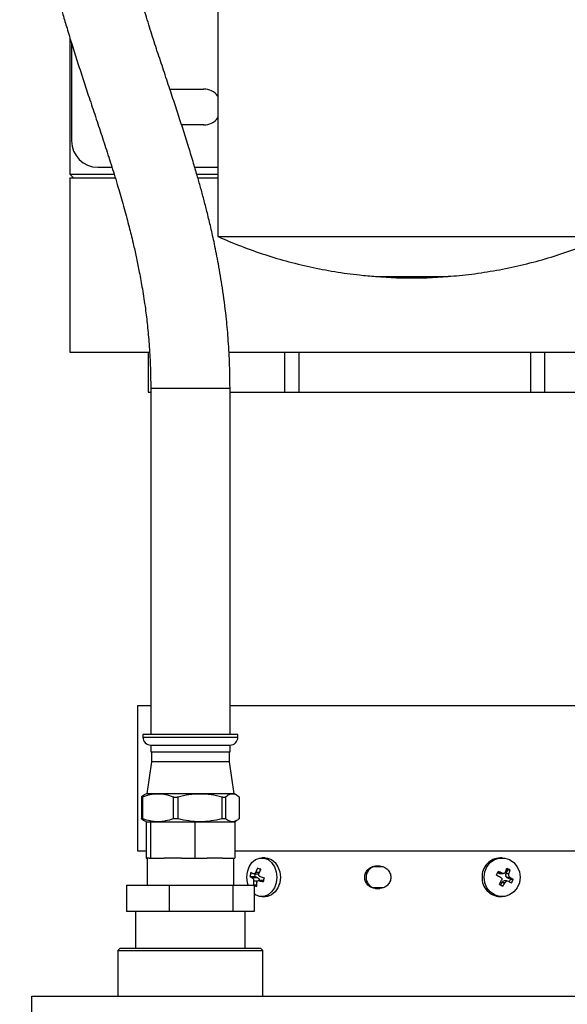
# Model space of a CAD drawing. Header units: inches. Extents: x 2 to 108, y 2 to 83.
# Tile 4 of 27: x 12.32 to 17.5, y 56.5 to 65.83. Entities that reach past the tile are written whole.
import ezdxf

# ---------------------------------------------------------------- set-up
doc = ezdxf.new("R2010")
doc.units = ezdxf.units.IN
doc.header["$LTSCALE"] = 10
doc.header["$MEASUREMENT"] = 0
doc.layers.add('DIMENSIONS', color=140, linetype='Continuous', lineweight=25)
doc.styles.add('SLDTEXTSTYLE0', font='TXT', dxfattribs={"width": 0.7})
doc.dimstyles.new('SLDDIMSTYLE0', dxfattribs={"dimtxt": 0.849609, "dimasz": 1.3, "dimexe": 0, "dimexo": 0.0625, "dimgap": 0.212402, "dimtad": 0, "dimtih": 1, "dimtoh": 1, "dimrnd": 1e-09, "dimzin": 4, "dimdsep": 46, "dimtxsty": 'SLDTEXTSTYLE0', "dimsah": 1, "dimcen": 0.09, "dimadec": 0, "dimazin": 1, "dimtfac": 1, "dimtofl": 0, "dimtmove": 0, "dimatfit": 3, "dimfxl": 0, "dimfrac": 2, "dimtolj": 1, "dimtzin": 12, "dimarcsym": 0})

# ---------------------------------------------------------------- blocks, each defined once
blk = doc.blocks.new('_D')
at = {"layer": 'DIMENSIONS'}
for p, q in [((12.3611, 73.7908), (5.8412, 73.7908)), ((7.0912, 73.7908), (7.0912, 58.4085)), ((5.4754, 56.868), (5.1901, 56.868)), ((5.1901, 56.868), (5.1901, 55.5177)), ((8.7069, 56.868), (8.9922, 56.868)), ((8.9922, 56.868), (8.9922, 55.5177)), ((5.1901, 55.5177), (5.4754, 55.5177)), ((8.9922, 55.5177), (8.7069, 55.5177)), ((7.0912, 45.8918), (7.0912, 55.3275)), ((11.9361, 45.8918), (5.8412, 45.8918))]:
    blk.add_line(p, q, dxfattribs=at)
for points in [[(7.0912, 73.7908), (6.8912, 72.4908), (7.2912, 72.4908)], [(7.0912, 45.8918), (7.2912, 47.1918), (6.8912, 47.1918)]]:
    blk.add_solid(points, dxfattribs=at)
at = {"layer": 'DIMENSIONS', "char_height": 0.83333, "attachment_point": 1, "style": 'SLDTEXTSTYLE0'}
for s, insert in [('27.90', (5.4754, 58.1324)), ('708.6', (5.4754, 56.5919))]:
    blk.add_mtext(s, dxfattribs=dict(at, insert=insert))

msp = doc.modelspace()

# ---------------------------------------------------------------- linework, layer by layer
for p, q in [((14.1964, 69.1333), (14.1964, 63.7744)), ((12.7961, 65.655), (12.7961, 64.3658)), ((12.8111, 65.6058), (12.8111, 64.6808)), ((13.7414, 65.1708), (14.0611, 65.1708)), ((14.0611, 64.8308), (13.8531, 64.8308)), ((13.0611, 64.4308), (13.1934, 64.4308)), ((13.9774, 64.4308), (14.1964, 64.4308)), ((12.7961, 64.3658), (12.8311, 64.3308)), ((12.7961, 64.3658), (13.2132, 64.3658)), ((12.7961, 64.3308), (12.7961, 62.6808)), ((12.7961, 64.3308), (13.2228, 64.3308)), ((13.9949, 64.3658), (14.1964, 64.3658)), ((14.0055, 64.3308), (14.1964, 64.3308)), ((14.1964, 63.7744), (16.0314, 63.7744)), ((16.0314, 63.7744), (17.8664, 63.7744)), ((15.6878, 63.3964), (15.8861, 63.3833)), ((15.6878, 63.3964), (16.3751, 63.3964)), ((15.8861, 63.3833), (16.1767, 63.3833)), ((16.1767, 63.3833), (16.3751, 63.3964)), ((12.7961, 62.6808), (13.5446, 62.6808)), ((13.5353, 62.6808), (13.5353, 62.3008)), ((14.2982, 62.6808), (18.7902, 62.6808)), ((14.8309, 62.3008), (14.8309, 62.6808)), ((14.9654, 62.3008), (14.9654, 62.6808)), ((17.1569, 62.3008), (17.1569, 62.6808)), ((17.2914, 62.3008), (17.2914, 62.6808)), ((13.5353, 62.3008), (13.5611, 62.3008)), ((13.5611, 62.3377), (13.5611, 59.0598)), ((13.5611, 62.3377), (14.3111, 62.3377)), ((14.3111, 59.0598), (14.3111, 62.3377)), ((14.3111, 62.3008), (14.8309, 62.3008)), ((14.8309, 62.3008), (14.9654, 62.3008)), ((14.9654, 62.3008), (17.1569, 62.3008)), ((17.1569, 62.3008), (17.2914, 62.3008)), ((17.2914, 62.3008), (17.8728, 62.3008)), ((13.4361, 59.3328), (13.4361, 57.9578)), ((13.4361, 59.3328), (13.5611, 59.3328)), ((14.3111, 59.3328), (18.6861, 59.3328)), ((13.4861, 59.0598), (13.4861, 59.0348)), ((14.3861, 59.0598), (13.4861, 59.0598)), ((13.4861, 59.0348), (14.3861, 59.0348)), ((14.3861, 59.0348), (14.3861, 59.0598)), ((13.5611, 58.9598), (13.5611, 58.8961)), ((14.3111, 58.8961), (14.3111, 58.9598)), ((13.5611, 58.8961), (13.9361, 58.8961)), ((13.5671, 58.8961), (13.5671, 58.8008)), ((13.9361, 58.8961), (14.3111, 58.8961)), ((14.3051, 58.8008), (14.3051, 58.8961)), ((13.5671, 58.8008), (13.5231, 58.4988)), ((13.6646, 58.8008), (13.5671, 58.8008)), ((14.3051, 58.8008), (13.6646, 58.8008)), ((14.3491, 58.4988), (14.3051, 58.8008)), ((13.4726, 58.4666), (13.4726, 58.2649)), ((13.4992, 58.4861), (13.4749, 58.4695)), ((13.4858, 58.2621), (13.4858, 58.4695)), ((13.5191, 58.4988), (13.4987, 58.487)), ((13.6292, 58.4988), (13.5191, 58.4988)), ((14.0272, 58.4988), (13.6292, 58.4988)), ((13.7727, 58.4695), (13.7727, 58.2621)), ((13.8204, 58.2621), (13.8204, 58.4695)), ((14.3341, 58.4988), (14.0272, 58.4988)), ((14.2339, 58.4695), (14.2339, 58.2621)), ((14.2707, 58.2621), (14.2707, 58.4695)), ((14.3531, 58.4988), (14.3341, 58.4988)), ((14.3736, 58.487), (14.3531, 58.4988)), ((14.3974, 58.4695), (14.3974, 58.2621)), ((14.3974, 58.4695), (14.3997, 58.4666)), ((14.3997, 58.2649), (14.3997, 58.4666)), ((13.4749, 58.2621), (13.4992, 58.2454)), ((13.4987, 58.2446), (13.5191, 58.2328)), ((13.5167, 58.2328), (13.5167, 57.889)), ((13.5167, 58.2328), (13.5191, 58.2328)), ((13.5191, 58.2328), (13.5486, 58.2328)), ((13.5486, 58.2328), (13.559, 58.2328)), ((13.559, 58.2328), (13.559, 57.889)), ((13.559, 58.2328), (13.6617, 58.2328)), ((13.6617, 58.2328), (13.8758, 58.2328)), ((13.8758, 58.2328), (13.9785, 58.2328)), ((13.9785, 58.2328), (13.9785, 57.889)), ((13.9785, 58.2328), (14.0708, 58.2328)), ((14.0708, 58.2328), (14.2633, 58.2328)), ((14.2633, 58.2328), (14.3556, 58.2328)), ((14.3531, 58.2328), (14.3736, 58.2446)), ((14.3556, 58.2328), (14.3556, 57.889)), ((14.3974, 58.2621), (14.3997, 58.2649)), ((13.4361, 57.9578), (13.5167, 57.9578)), ((14.3556, 57.9578), (18.6861, 57.9578)), ((13.5167, 57.889), (13.5261, 57.889)), ((13.5261, 57.889), (13.5261, 57.6328)), ((13.5461, 57.889), (13.5261, 57.889)), ((13.5461, 57.889), (13.559, 57.889)), ((13.559, 57.889), (13.687, 57.889)), ((13.8505, 57.889), (13.687, 57.889)), ((13.8505, 57.889), (13.9785, 57.889)), ((13.9785, 57.889), (14.0936, 57.889)), ((14.2406, 57.889), (14.0936, 57.889)), ((14.2406, 57.889), (14.3556, 57.889)), ((14.3461, 57.6328), (14.3461, 57.889)), ((14.6452, 57.891), (14.6118, 57.891)), ((15.6785, 57.8088), (15.7513, 57.8088)), ((15.7289, 57.8128), (15.6894, 57.8128)), ((16.8865, 57.891), (16.8675, 57.891)), ((14.4994, 57.714), (14.546, 57.714)), ((14.536, 57.7391), (14.5836, 57.7391)), ((14.546, 57.714), (14.5521, 57.7391)), ((14.5757, 57.7021), (14.546, 57.714)), ((14.5553, 57.7567), (14.5896, 57.7567)), ((16.844, 57.7518), (16.8559, 57.7456)), ((16.8866, 57.7456), (16.8559, 57.7456)), ((16.8662, 57.743), (16.8975, 57.743)), ((16.9371, 57.7753), (16.9207, 57.7394)), ((16.9514, 57.7394), (16.9207, 57.7394)), ((16.9264, 57.7809), (16.9371, 57.7753)), ((16.9637, 57.7753), (16.9371, 57.7753)), ((13.3324, 57.6328), (13.3324, 57.3828)), ((13.3324, 57.6328), (13.735, 57.6328)), ((13.735, 57.6328), (13.735, 57.3828)), ((13.735, 57.6328), (14.3388, 57.6328)), ((14.3388, 57.6328), (14.3388, 57.3828)), ((14.3388, 57.6328), (14.5399, 57.6328)), ((14.5757, 57.7021), (14.5217, 57.7021)), ((14.5696, 57.6708), (14.5345, 57.6708)), ((14.5399, 57.6328), (14.5399, 57.3828)), ((14.5623, 57.6326), (14.5399, 57.6326)), ((14.5399, 57.6296), (14.5623, 57.6207)), ((14.6281, 57.6765), (14.582, 57.6765)), ((14.6279, 57.6753), (14.5885, 57.6753)), ((16.8836, 57.6586), (16.8723, 57.6339)), ((16.8836, 57.6586), (16.9144, 57.6586)), ((16.9359, 57.6726), (16.9046, 57.6726)), ((16.9621, 57.7059), (16.9313, 57.7059)), ((16.9313, 57.7059), (16.9648, 57.6883)), ((16.9648, 57.6883), (16.9541, 57.6649)), ((16.9648, 57.6883), (16.9914, 57.6883)), ((14.6118, 57.5245), (14.6452, 57.5245)), ((15.6684, 57.6098), (15.7615, 57.6098)), ((15.6894, 57.6028), (15.7289, 57.6028)), ((16.8675, 57.5245), (16.8865, 57.5245)), ((13.735, 57.3828), (13.3324, 57.3828)), ((13.4169, 57.3828), (13.4169, 57.0328)), ((14.3388, 57.3828), (13.735, 57.3828)), ((14.5399, 57.3828), (14.3388, 57.3828)), ((14.4554, 57.0328), (14.4554, 57.3828)), ((13.2696, 57.0328), (13.2496, 57.0128)), ((13.2496, 57.0128), (13.2496, 56.5828)), ((13.2496, 57.0128), (14.6226, 57.0128)), ((14.6026, 57.0328), (13.2696, 57.0328)), ((14.6226, 57.0128), (14.6026, 57.0328)), ((14.6226, 56.5828), (14.6226, 57.0128)), ((12.4361, 56.5828), (26.6861, 56.5828)), ((12.4361, 56.4268), (12.4361, 56.5828))]:
    msp.add_line(p, q)
at = {"flags": 128}
for points in [[(14.4694, 57.7078), (14.4752, 57.7594), (14.492, 57.8069), (14.5186, 57.8463), (14.5527, 57.8745), (14.5916, 57.8892), (14.6321, 57.8892), (14.671, 57.8745), (14.7051, 57.8463), (14.7316, 57.8069), (14.7485, 57.7594), (14.7542, 57.7078), (14.7485, 57.6562), (14.7316, 57.6087), (14.7051, 57.5693), (14.671, 57.5411), (14.6321, 57.5264), (14.5916, 57.5264), (14.5527, 57.5411), (14.5399, 57.5496)], [(14.6452, 57.891), (14.6654, 57.8892), (14.7043, 57.8745), (14.7384, 57.8463), (14.765, 57.8069), (14.7818, 57.7594), (14.7876, 57.7078), (14.7818, 57.6562), (14.765, 57.6087), (14.7384, 57.5693), (14.7043, 57.5411), (14.6654, 57.5264), (14.6452, 57.5245)], [(16.7154, 57.7078), (16.7223, 57.7594), (16.7425, 57.8069), (16.7744, 57.8463), (16.8154, 57.8745), (16.8621, 57.8892), (16.9108, 57.8892), (16.9575, 57.8745), (16.9985, 57.8463), (17.0304, 57.8069), (17.0506, 57.7594), (17.0575, 57.7078), (17.0506, 57.6562), (17.0304, 57.6087), (16.9985, 57.5693), (16.9575, 57.5411), (16.9108, 57.5264), (16.8621, 57.5264), (16.8154, 57.5411), (16.7744, 57.5693), (16.7425, 57.6087), (16.7223, 57.6562), (16.7154, 57.7078)], [(14.4819, 57.6328), (14.4752, 57.6562), (14.4694, 57.7078)]]:
    msp.add_lwpolyline(points, dxfattribs=at)
for centre, radius, start, end in [((14.0611, 65.0008), 0.17, 37.26472, 90), ((14.0611, 65.0008), 0.17, 270, 322.73528), ((13.0611, 64.6808), 0.25, 180, 270), ((13.5611, 59.0348), 0.075, 180, 270), ((14.3111, 59.0348), 0.075, 270, 0), ((16.8732, 57.7142), 0.1769, 91.85708, 182.07765), ((14.8387, 57.6521), 0.3449, 163.14034, 169.6719), ((14.9191, 57.6218), 0.388, 153.50306, 159.65182), ((14.9488, 57.6099), 0.388, 153.50306, 159.65182), ((16.2466, 58.0177), 0.6539, 333.63696, 337.09848), ((16.8662, 57.7651), 0.022, 242.10657, 269.94566), ((16.4049, 57.9528), 0.5491, 339.10923, 343.07041), ((16.944, 57.7284), 0.0258, 154.75302, 240.58978), ((16.4384, 57.9352), 0.5491, 339.10923, 343.07041), ((14.8336, 57.6365), 0.301, 173.47148, 180.75586), ((14.8632, 57.6247), 0.301, 173.47148, 180.75586), ((14.5644, 57.6796), 0.0251, 352.75597, 63.21571), ((14.9648, 57.6016), 0.3449, 163.14034, 169.6719), ((16.8732, 57.7014), 0.1769, 177.92235, 268.14292), ((16.2524, 58.0134), 0.7132, 328.46083, 331.7879), ((16.9049, 57.6493), 0.0232, 90.90416, 156.52471), ((16.2859, 57.9957), 0.7132, 328.46083, 331.7879), ((16.3891, 57.9427), 0.6539, 333.63696, 337.09848)]:
    msp.add_arc(centre, radius, start, end)
for points, knots in [([(12.4237, 67.8764), (12.4247, 67.7931), (12.4265, 67.6334), (12.4402, 67.4057), (12.4619, 67.1707), (12.4926, 66.9356), (12.5309, 66.7079), (12.5686, 66.5181), (12.604, 66.3586), (12.6368, 66.2227), (12.6681, 66.1008), (12.6988, 65.9869), (12.7321, 65.8689), (12.7702, 65.7391), (12.8151, 65.5919), (12.8651, 65.434), (12.9174, 65.2729), (12.9727, 65.1056), (13.0302, 64.9331), (13.0898, 64.7533), (13.1489, 64.5723), (13.2076, 64.3874), (13.2634, 64.2031), (13.3074, 64.0487), (13.3392, 63.9308), (13.3601, 63.8499), (13.3796, 63.7715), (13.4016, 63.6795), (13.4267, 63.5669), (13.4547, 63.43), (13.4834, 63.2719), (13.5091, 63.1032), (13.5305, 62.9279), (13.5468, 62.7493), (13.5587, 62.5507), (13.5603, 62.4108), (13.5611, 62.3377)], [0, 0, 0, 0, 0.038341, 0.073501, 0.10586, 0.149588, 0.18782, 0.220598, 0.248362, 0.273103, 0.294968, 0.316355, 0.337671, 0.36305, 0.392534, 0.425526, 0.458714, 0.49154, 0.529279, 0.56638, 0.603799, 0.641754, 0.680088, 0.715168, 0.732923, 0.748286, 0.761341, 0.777168, 0.799427, 0.822686, 0.850031, 0.881304, 0.907305, 0.93557, 0.966321, 1, 1, 1, 1]), ([(14.3111, 62.3377), (14.3102, 62.421), (14.3084, 62.5807), (14.2946, 62.8084), (14.273, 63.0435), (14.2423, 63.2786), (14.204, 63.5062), (14.1663, 63.696), (14.1308, 63.8555), (14.098, 63.9915), (14.0667, 64.1134), (14.036, 64.2272), (14.0028, 64.3452), (13.9647, 64.475), (13.9197, 64.6223), (13.8698, 64.7801), (13.8174, 64.9412), (13.7622, 65.1085), (13.7047, 65.281), (13.645, 65.4608), (13.5859, 65.6418), (13.5273, 65.8268), (13.4715, 66.011), (13.4275, 66.1654), (13.3957, 66.2833), (13.3748, 66.3642), (13.3552, 66.4426), (13.3333, 66.5346), (13.3081, 66.6472), (13.2802, 66.7841), (13.2515, 66.9422), (13.2258, 67.1109), (13.2044, 67.2863), (13.1881, 67.4648), (13.1761, 67.6634), (13.1746, 67.8033), (13.1737, 67.8764)], [0, 0, 0, 0, 0.038341, 0.073501, 0.10586, 0.149588, 0.18782, 0.220598, 0.248362, 0.273103, 0.294968, 0.316355, 0.337671, 0.36305, 0.392534, 0.425526, 0.458714, 0.49154, 0.529279, 0.56638, 0.603799, 0.641754, 0.680088, 0.715168, 0.732923, 0.748286, 0.761341, 0.777168, 0.799427, 0.822686, 0.850031, 0.881304, 0.907305, 0.93557, 0.966321, 1, 1, 1, 1]), ([(14.2001, 63.7735), (14.2637, 63.7459), (14.3996, 63.6869), (14.6134, 63.6106), (14.8398, 63.5418), (15.0696, 63.4851), (15.302, 63.441), (15.5096, 63.4112), (15.6399, 63.4014), (15.6916, 63.3976)], [0, 0, 0, 0, 0.134426, 0.287412, 0.440406, 0.593408, 0.746417, 0.899433, 1, 1, 1, 1]), ([(16.375, 63.398), (16.4104, 63.4003), (16.5246, 63.408), (16.7162, 63.4341), (16.9492, 63.4756), (17.1795, 63.5302), (17.4069, 63.5962), (17.6299, 63.6754), (17.7827, 63.7352), (17.8594, 63.7716), (17.865, 63.7743)], [0, 0, 0, 0, 0.068974, 0.222153, 0.375337, 0.528528, 0.681726, 0.834932, 0.988147, 1, 1, 1, 1]), ([(13.5624, 58.9598), (13.5627, 58.9598), (13.5636, 58.9598), (13.5821, 58.9598), (13.6133, 58.9598), (13.6445, 58.9598), (13.6601, 58.9598)], [0, 0, 0, 0, 0.2079372, 0.4719582, 0.7359791, 1, 1, 1, 1]), ([(13.6601, 58.9598), (13.6778, 58.9598), (13.7131, 58.9598), (13.7774, 58.9598), (13.8471, 58.9598), (13.9204, 58.9598), (13.9943, 58.9598), (14.0659, 58.9598), (14.1325, 58.9598), (14.1917, 58.9598), (14.2409, 58.9598), (14.2787, 58.9598), (14.3021, 58.9598), (14.3124, 58.9598), (14.3103, 58.9598), (14.3099, 58.9598)], [0, 0, 0, 0, 0.081884, 0.163768, 0.245652, 0.327535, 0.409419, 0.491303, 0.573187, 0.655071, 0.736955, 0.818838, 0.900722, 0.982606, 1, 1, 1, 1]), ([(13.4749, 58.4695), (13.4736, 58.4684), (13.4728, 58.4675), (13.4724, 58.4663), (13.4728, 58.466), (13.4747, 58.466), (13.4763, 58.4663), (13.4803, 58.4675), (13.4829, 58.4684), (13.4858, 58.4695)], [0, 0, 0, 0, 0.25, 0.25, 0.5, 0.5, 0.75, 0.75, 1, 1, 1, 1]), ([(13.4858, 58.4695), (13.5093, 58.4786), (13.533, 58.486), (13.5808, 58.4961), (13.6049, 58.4988), (13.6292, 58.4988)], [0, 0, 0, 0, 0.5, 0.5, 1, 1, 1, 1]), ([(13.6292, 58.4988), (13.6536, 58.4988), (13.6777, 58.4961), (13.7255, 58.486), (13.7492, 58.4786), (13.7727, 58.4695)], [0, 0, 0, 0, 0.5, 0.5, 1, 1, 1, 1]), ([(13.7727, 58.4695), (13.7756, 58.4684), (13.7789, 58.4675), (13.7863, 58.4663), (13.7903, 58.466), (13.7987, 58.466), (13.8031, 58.4663), (13.8118, 58.4675), (13.8162, 58.4684), (13.8204, 58.4695)], [0, 0, 0, 0, 0.25, 0.25, 0.5, 0.5, 0.75, 0.75, 1, 1, 1, 1]), ([(13.8204, 58.4695), (13.8543, 58.4786), (13.8884, 58.486), (13.9573, 58.4961), (13.992, 58.4988), (14.0272, 58.4988)], [0, 0, 0, 0, 0.5, 0.5, 1, 1, 1, 1]), ([(14.0272, 58.4988), (14.0623, 58.4988), (14.097, 58.4961), (14.1659, 58.486), (14.2, 58.4786), (14.2339, 58.4695)], [0, 0, 0, 0, 0.5, 0.5, 1, 1, 1, 1]), ([(14.2339, 58.4695), (14.2381, 58.4684), (14.2422, 58.4675), (14.25, 58.4663), (14.2536, 58.466), (14.2601, 58.466), (14.263, 58.4663), (14.2676, 58.4675), (14.2695, 58.4684), (14.2707, 58.4695)], [0, 0, 0, 0, 0.25, 0.25, 0.5, 0.5, 0.75, 0.75, 1, 1, 1, 1]), ([(14.2707, 58.4695), (14.2811, 58.4786), (14.2916, 58.486), (14.3127, 58.4961), (14.3233, 58.4988), (14.3341, 58.4988)], [0, 0, 0, 0, 0.5, 0.5, 1, 1, 1, 1]), ([(14.3341, 58.4988), (14.3448, 58.4988), (14.3555, 58.4961), (14.3766, 58.486), (14.387, 58.4786), (14.3974, 58.4695)], [0, 0, 0, 0, 0.5, 0.5, 1, 1, 1, 1]), ([(13.4749, 58.2621), (13.4736, 58.2632), (13.4728, 58.2641), (13.4724, 58.2653), (13.4728, 58.2656), (13.4747, 58.2656), (13.4763, 58.2653), (13.4803, 58.2641), (13.4829, 58.2632), (13.4858, 58.2621)], [0, 0, 0, 0, 0.25, 0.25, 0.5, 0.5, 0.75, 0.75, 1, 1, 1, 1]), ([(13.6292, 58.2328), (13.6049, 58.2328), (13.5808, 58.2355), (13.533, 58.2456), (13.5093, 58.253), (13.4858, 58.2621)], [0, 0, 0, 0, 0.5, 0.5, 1, 1, 1, 1]), ([(13.7727, 58.2621), (13.7492, 58.253), (13.7255, 58.2456), (13.6777, 58.2355), (13.6536, 58.2328), (13.6292, 58.2328)], [0, 0, 0, 0, 0.5, 0.5, 1, 1, 1, 1]), ([(13.7727, 58.2621), (13.7756, 58.2632), (13.7789, 58.2641), (13.7863, 58.2653), (13.7903, 58.2656), (13.7987, 58.2656), (13.8031, 58.2653), (13.8118, 58.2641), (13.8162, 58.2632), (13.8204, 58.2621)], [0, 0, 0, 0, 0.25, 0.25, 0.5, 0.5, 0.75, 0.75, 1, 1, 1, 1]), ([(14.0272, 58.2328), (13.992, 58.2328), (13.9573, 58.2355), (13.8884, 58.2456), (13.8543, 58.253), (13.8204, 58.2621)], [0, 0, 0, 0, 0.5, 0.5, 1, 1, 1, 1]), ([(14.2339, 58.2621), (14.2, 58.253), (14.1659, 58.2456), (14.097, 58.2355), (14.0623, 58.2328), (14.0272, 58.2328)], [0, 0, 0, 0, 0.5, 0.5, 1, 1, 1, 1]), ([(14.2339, 58.2621), (14.2381, 58.2632), (14.2422, 58.2641), (14.25, 58.2653), (14.2536, 58.2656), (14.2601, 58.2656), (14.263, 58.2653), (14.2676, 58.2641), (14.2695, 58.2632), (14.2707, 58.2621)], [0, 0, 0, 0, 0.25, 0.25, 0.5, 0.5, 0.75, 0.75, 1, 1, 1, 1]), ([(14.3341, 58.2328), (14.3233, 58.2328), (14.3127, 58.2355), (14.2916, 58.2456), (14.2811, 58.253), (14.2707, 58.2621)], [0, 0, 0, 0, 0.5, 0.5, 1, 1, 1, 1]), ([(14.3974, 58.2621), (14.387, 58.253), (14.3766, 58.2456), (14.3555, 58.2355), (14.3448, 58.2328), (14.3341, 58.2328)], [0, 0, 0, 0, 0.5, 0.5, 1, 1, 1, 1]), ([(15.6894, 57.6028), (15.6826, 57.6028), (15.6759, 57.6035), (15.6626, 57.6061), (15.6561, 57.6082), (15.6436, 57.6134), (15.6377, 57.6167), (15.6264, 57.6243), (15.6211, 57.6287), (15.6116, 57.6384), (15.6074, 57.6437), (15.5999, 57.6551), (15.5967, 57.6613), (15.5915, 57.6739), (15.5896, 57.6805), (15.5869, 57.6941), (15.5863, 57.7009), (15.5862, 57.7146), (15.5869, 57.7215), (15.5895, 57.735), (15.5915, 57.7415), (15.5966, 57.7543), (15.5998, 57.7604), (15.6073, 57.7718), (15.6115, 57.7771), (15.6211, 57.7869), (15.6264, 57.7912), (15.6375, 57.7989), (15.6435, 57.8021), (15.6561, 57.8074), (15.6625, 57.8094), (15.6757, 57.8121), (15.6826, 57.8128), (15.6894, 57.8128)], [0, 0, 0, 0, 0.0625, 0.0625, 0.125, 0.125, 0.1875, 0.1875, 0.25, 0.25, 0.3125, 0.3125, 0.375, 0.375, 0.4375, 0.4375, 0.5, 0.5, 0.5625, 0.5625, 0.625, 0.625, 0.6875, 0.6875, 0.75, 0.75, 0.8125, 0.8125, 0.875, 0.875, 0.9375, 0.9375, 1, 1, 1, 1]), ([(15.7024, 57.8128), (15.6956, 57.8128), (15.6888, 57.8121), (15.6756, 57.8094), (15.6691, 57.8074), (15.6566, 57.8022), (15.6506, 57.7989), (15.6394, 57.7913), (15.6341, 57.7869), (15.6246, 57.7772), (15.6204, 57.7719), (15.6129, 57.7604), (15.6097, 57.7543), (15.6045, 57.7417), (15.6026, 57.7351), (15.5999, 57.7215), (15.5993, 57.7147), (15.5992, 57.701), (15.5999, 57.6941), (15.6025, 57.6806), (15.6045, 57.674), (15.6096, 57.6613), (15.6128, 57.6552), (15.6203, 57.6438), (15.6245, 57.6385), (15.6341, 57.6287), (15.6393, 57.6243), (15.6505, 57.6167), (15.6565, 57.6134), (15.669, 57.6082), (15.6755, 57.6062), (15.6887, 57.6035), (15.6956, 57.6028), (15.7024, 57.6028)], [0, 0, 0, 0, 0.0625, 0.0625, 0.125, 0.125, 0.1875, 0.1875, 0.25, 0.25, 0.3125, 0.3125, 0.375, 0.375, 0.4375, 0.4375, 0.5, 0.5, 0.5625, 0.5625, 0.625, 0.625, 0.6875, 0.6875, 0.75, 0.75, 0.8125, 0.8125, 0.875, 0.875, 0.9375, 0.9375, 1, 1, 1, 1]), ([(15.7289, 57.8128), (15.7358, 57.8128), (15.7425, 57.8121), (15.7558, 57.8094), (15.7624, 57.8074), (15.775, 57.8022), (15.781, 57.7989), (15.7924, 57.7913), (15.7977, 57.7869), (15.8073, 57.7772), (15.8117, 57.772), (15.8193, 57.7605), (15.8226, 57.7544), (15.8304, 57.7354), (15.8332, 57.7217), (15.8332, 57.7009), (15.8325, 57.694), (15.8298, 57.6806), (15.8278, 57.674), (15.8226, 57.6613), (15.8194, 57.6552), (15.8118, 57.6438), (15.8074, 57.6384), (15.7978, 57.6287), (15.7925, 57.6244), (15.7811, 57.6167), (15.7751, 57.6134), (15.7563, 57.6056), (15.7427, 57.6028), (15.7289, 57.6028)], [0, 0, 0, 0, 0.0625, 0.0625, 0.125, 0.125, 0.1875, 0.1875, 0.25, 0.25, 0.3125, 0.3125, 0.375, 0.375, 0.5, 0.5, 0.5625, 0.5625, 0.625, 0.625, 0.6875, 0.6875, 0.75, 0.75, 0.8125, 0.8125, 0.875, 0.875, 1, 1, 1, 1]), ([(14.5553, 57.7567), (14.5541, 57.7536), (14.5526, 57.7507), (14.5489, 57.7456), (14.5468, 57.7435), (14.54, 57.739), (14.535, 57.7383), (14.531, 57.7403)], [0, 0, 0, 0, 0.25, 0.25, 0.5, 0.5, 1, 1, 1, 1]), ([(14.5978, 57.7135), (14.5949, 57.7145), (14.5924, 57.7161), (14.588, 57.7202), (14.5863, 57.7229), (14.5827, 57.7316), (14.5827, 57.7386), (14.585, 57.7448)], [0, 0, 0, 0, 0.25, 0.25, 0.5, 0.5, 1, 1, 1, 1]), ([(16.9179, 57.757), (16.9168, 57.7541), (16.9151, 57.7515), (16.9107, 57.7471), (16.9081, 57.7454), (16.8994, 57.7422), (16.8926, 57.7427), (16.8866, 57.7456)], [0, 0, 0, 0, 0.25, 0.25, 0.5, 0.5, 1, 1, 1, 1]), ([(16.9621, 57.7059), (16.9596, 57.7073), (16.9573, 57.7093), (16.9535, 57.7143), (16.952, 57.7172), (16.949, 57.7265), (16.9492, 57.7335), (16.9514, 57.7394)], [0, 0, 0, 0, 0.25, 0.25, 0.5, 0.5, 1, 1, 1, 1]), ([(14.5217, 57.7021), (14.5238, 57.7011), (14.5257, 57.6995), (14.5292, 57.6953), (14.5307, 57.6927), (14.5343, 57.684), (14.5352, 57.677), (14.5345, 57.6708)], [0, 0, 0, 0, 0.25, 0.25, 0.5, 0.5, 1, 1, 1, 1]), ([(14.5642, 57.6589), (14.5645, 57.662), (14.5654, 57.6649), (14.5683, 57.6699), (14.5702, 57.6721), (14.5769, 57.6766), (14.5829, 57.6773), (14.5885, 57.6753)], [0, 0, 0, 0, 0.25, 0.25, 0.5, 0.5, 1, 1, 1, 1]), ([(16.8702, 57.7097), (16.8731, 57.7082), (16.8758, 57.7062), (16.8801, 57.7013), (16.8817, 57.6984), (16.8847, 57.6891), (16.884, 57.6821), (16.8808, 57.6762)], [0, 0, 0, 0, 0.25, 0.25, 0.5, 0.5, 1, 1, 1, 1]), ([(16.9144, 57.6586), (16.9159, 57.6615), (16.918, 57.6641), (16.9228, 57.6685), (16.9256, 57.6702), (16.9343, 57.6733), (16.9406, 57.6729), (16.9456, 57.67)], [0, 0, 0, 0, 0.25, 0.25, 0.5, 0.5, 1, 1, 1, 1])]:
    msp.add_open_spline(points, degree=3, knots=knots)
for points in [[(14.4994, 57.714), (14.5058, 57.7101), (14.5133, 57.7061), (14.5217, 57.7021)], [(14.531, 57.7403), (14.5225, 57.7443), (14.5151, 57.7483), (14.5086, 57.7521)], [(14.6015, 57.783), (14.5909, 57.787), (14.581, 57.7909), (14.5718, 57.7949)], [(14.5978, 57.7135), (14.6096, 57.7095), (14.6219, 57.7055), (14.6348, 57.7016)], [(16.8325, 57.7273), (16.8452, 57.7216), (16.8578, 57.7157), (16.8702, 57.7097)], [(16.8866, 57.7456), (16.8742, 57.7516), (16.8617, 57.7575), (16.849, 57.7632)], [(16.9637, 57.7753), (16.953, 57.7812), (16.9418, 57.787), (16.9302, 57.7929)], [(14.5885, 57.6753), (14.6004, 57.6713), (14.6127, 57.6673), (14.6255, 57.6634)], [(16.8602, 57.6403), (16.8718, 57.6344), (16.883, 57.6286), (16.8937, 57.6227)], [(16.9456, 57.67), (16.9561, 57.664), (16.9659, 57.6581), (16.975, 57.6524)], [(16.9621, 57.7059), (16.9726, 57.6999), (16.9823, 57.694), (16.9914, 57.6883)]]:
    msp.add_open_spline(points, degree=3)

# ---------------------------------------------------------------- dimensions: what is measured, and where the dimension line sits
at = {"layer": 'DIMENSIONS'}
dim = msp.add_linear_dim(base=(7.0912, 45.8918), p1=(12.8611, 73.7908), p2=(12.4361, 45.8918), angle=90, dimstyle='SLDDIMSTYLE0', dxfattribs=at)
dim.commit()
dim.dimension.update_dxf_attribs({"geometry": '_D', "text_midpoint": (7.0912, 56.868), "dimtype": 160})

doc.saveas('drawing.dxf')
